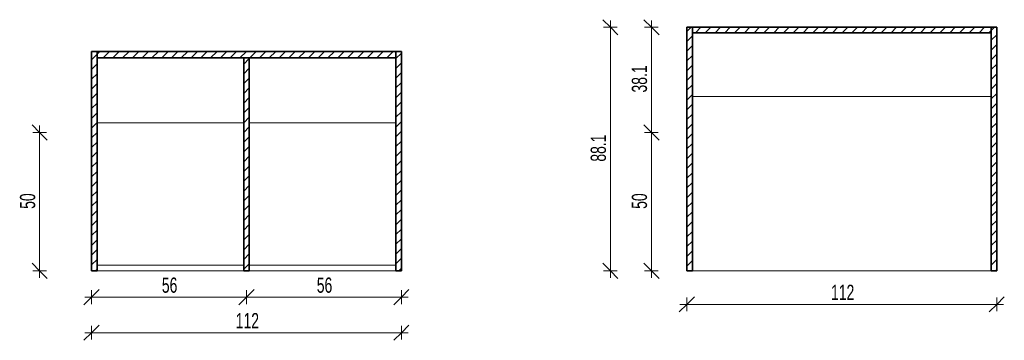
# Model space of a CAD drawing. Header units: centimetres. Extents: x 14139 to 16486, y 53 to 11774.
# Tile 7 of 7: x 14362 to 14718, y 11658 to 11774. Entities that reach past the tile are written whole.
import ezdxf

# ---------------------------------------------------------------- set-up
doc = ezdxf.new("R2010")
doc.units = ezdxf.units.CM
for name, color, linetype, lineweight in [('A-ANNO-DIMS', 211, 'Continuous', 9), ('A-ANNO-DIMS-25', 211, 'Continuous', 9), ('A-GENM', 13, 'Continuous', 18)]:
    doc.layers.add(name, color=color, linetype=linetype, lineweight=lineweight)
doc.styles.add('Arial Narrow', font='ARIALN.TTF', dxfattribs={"width": 0.8, "height": 5.5})
doc.dimstyles.new('2_2mm-Centymetry-Weryfikacja', dxfattribs={"dimscale": 30.48, "dimtxt": 5.62887, "dimasz": 0.180446, "dimexe": 0.082021, "dimexo": 0.0625, "dimgap": 0, "dimtad": 1, "dimdec": 1, "dimrnd": 0.1, "dimdsep": 46, "dimtxsty": 'Arial Narrow', "dimblk1": 'OBLIQUE', "dimblk2": 'OBLIQUE', "dimsah": 1, "dimcen": 0.09, "dimdle": 0.082021, "dimazin": 2, "dimtfac": 1, "dimtdec": 4, "dimtix": 1, "dimtmove": 0, "dimatfit": 3, "dimfxl": 0.082021, "dimfxlon": 1, "dimtvp": 1, "dimtolj": 1, "dimtzin": 0, "dimarcsym": 2})
pattern_1 = [(45, (-29136.129, -11672.824), (-1.76776695, 1.76776695), [])]

# ---------------------------------------------------------------- blocks, each defined once
blk = doc.blocks.new('FURN_St_Szafka14 - E25-S-16_Szafka-V1-E25-S-16')
at = {"layer": 'A-GENM'}
h = blk.add_hatch(dxfattribs=at)
h.set_pattern_fill('FP_1', color=256, style=0, pattern_type=2)
h.set_pattern_definition(pattern_1)
h.paths.add_polyline_path([(-56, 10), (-54, 10), (-54, 89.29), (-56, 89.29), (-56, 12)])
h = blk.add_hatch(dxfattribs=at)
h.set_pattern_fill('FP_1', color=256, style=0, pattern_type=2)
h.set_pattern_definition(pattern_1)
h.paths.add_polyline_path([(54, 86.97), (54, 89.29), (-54, 89.29), (-54, 86.97)])
h = blk.add_hatch(dxfattribs=at)
h.set_pattern_fill('FP_1', color=256, style=0, pattern_type=2)
h.set_pattern_definition(pattern_1)
h.paths.add_polyline_path([(54, 10), (56, 10), (56, 89.29), (54, 89.29), (54, 12)])
h = blk.add_hatch(dxfattribs=at)
h.set_pattern_fill('FP_1', color=256, style=0, pattern_type=2)
h.set_pattern_definition(pattern_1)
h.paths.add_polyline_path([(1, 10), (1, 86.97), (-1, 86.97), (-1, 10)])
at = {"layer": 'A-GENM', "lineweight": 35}
for p, q in [((-54, 89.29), (-56, 89.29)), ((-56, 89.29), (-56, 10)), ((54, 89.29), (-54, 89.29)), ((-54, 89.29), (-54, 86.97)), ((-54, 10), (-54, 89.29)), ((54, 86.97), (54, 89.29)), ((56, 89.29), (54, 89.29)), ((54, 89.29), (54, 10)), ((56, 10), (56, 89.29)), ((-54, 86.97), (54, 86.97)), ((1, 86.97), (-1, 86.97)), ((-1, 86.97), (-1, 10)), ((1, 10), (1, 86.97)), ((-56, 10), (-54, 10)), ((-1, 10), (1, 10)), ((54, 10), (56, 10))]:
    blk.add_line(p, q, dxfattribs=at)
at = {"layer": 'A-GENM'}
for p, q in [((-1, 63.54), (-54, 63.54)), ((54, 63.54), (1, 63.54)), ((-1, 12), (-54, 12)), ((-54, 12), (-1, 12)), ((54, 12), (1, 12)), ((1, 12), (54, 12)), ((-54, 10), (-1, 10)), ((1, 10), (54, 10))]:
    blk.add_line(p, q, dxfattribs=at)
blk = doc.blocks.new('FURN_St_Szafka14 - E25-S-16_Szafka-10390550-E25-S-16-1')
at = {"layer": 'A-GENM'}
h = blk.add_hatch(dxfattribs=at)
h.set_pattern_fill('FP_1', color=256, style=0, pattern_type=2)
h.set_pattern_definition(pattern_1)
h.paths.add_polyline_path([(-56, 10), (-54, 10), (-54, 98.07), (-56, 98.07), (-56, 12)])
h = blk.add_hatch(dxfattribs=at)
h.set_pattern_fill('FP_1', color=256, style=0, pattern_type=2)
h.set_pattern_definition(pattern_1)
h.paths.add_polyline_path([(54, 96.07), (54, 98.07), (-54, 98.07), (-54, 96.07)])
h = blk.add_hatch(dxfattribs=at)
h.set_pattern_fill('FP_1', color=256, style=0, pattern_type=2)
h.set_pattern_definition(pattern_1)
h.paths.add_polyline_path([(54, 10), (56, 10), (56, 98.07), (54, 98.07), (54, 12)])
at = {"layer": 'A-GENM', "lineweight": 35}
for p, q in [((-54, 98.07), (-56, 98.07)), ((-56, 98.07), (-56, 10)), ((54, 98.07), (-54, 98.07)), ((-54, 98.07), (-54, 96.07)), ((-54, 10), (-54, 98.07)), ((54, 96.07), (54, 98.07)), ((56, 98.07), (54, 98.07)), ((54, 98.07), (54, 10)), ((56, 10), (56, 98.07)), ((-54, 96.07), (54, 96.07)), ((-56, 10), (-54, 10)), ((54, 10), (56, 10))]:
    blk.add_line(p, q, dxfattribs=at)
at = {"layer": 'A-GENM'}
for p, q in [((-54, 73.07), (54, 73.07)), ((-54, 10), (54, 10))]:
    blk.add_line(p, q, dxfattribs=at)
blk = doc.blocks.new('DIMBLOCK1-E25-S-16')
at = {"layer": 'A-ANNO-DIMS-25', "lineweight": 18}
for p, q in [((14388.31, 11673.28), (14391.06, 11676.03)), ((14444.31, 11673.28), (14447.06, 11676.03)), ((14388.31, 11673.28), (14385.56, 11670.53)), ((14444.31, 11673.28), (14441.56, 11670.53))]:
    blk.add_line(p, q, dxfattribs=at)
at = {"layer": 'A-ANNO-DIMS-25'}
for p, q in [((14388.31, 11673.28), (14388.31, 11675.78)), ((14444.31, 11673.28), (14444.31, 11675.78)), ((14385.81, 11673.28), (14444.31, 11673.28)), ((14388.31, 11673.28), (14388.31, 11670.78)), ((14444.31, 11673.28), (14444.31, 11670.78))]:
    blk.add_line(p, q, dxfattribs=at)
at = {"layer": 'A-ANNO-DIMS-25', "color": 0, "insert": (14413.72, 11680.38), "char_height": 5.5, "width": 6.2186, "attachment_point": 1, "line_spacing_factor": 0.974696, "style": 'Arial Narrow'}
blk.add_mtext('56', dxfattribs=at)
blk = doc.blocks.new('_Oblique')
at = {"color": 0, "linetype": 'ByBlock', "lineweight": -2}
blk.add_line((-0.5, -0.5), (0.5, 0.5), dxfattribs=at)
blk = doc.blocks.new('DIMBLOCK2-E25-S-16')
at = {"layer": 'A-ANNO-DIMS-25', "lineweight": 18}
for p, q in [((14444.31, 11673.28), (14447.06, 11676.03)), ((14500.31, 11673.28), (14503.06, 11676.03)), ((14444.31, 11673.28), (14441.56, 11670.53)), ((14500.31, 11673.28), (14497.56, 11670.53))]:
    blk.add_line(p, q, dxfattribs=at)
at = {"layer": 'A-ANNO-DIMS-25'}
for p, q in [((14444.31, 11673.28), (14444.31, 11675.78)), ((14500.31, 11673.28), (14500.31, 11675.78)), ((14444.31, 11673.28), (14502.81, 11673.28)), ((14444.31, 11673.28), (14444.31, 11670.78)), ((14500.31, 11673.28), (14500.31, 11670.78))]:
    blk.add_line(p, q, dxfattribs=at)
at = {"layer": 'A-ANNO-DIMS-25', "color": 0, "insert": (14469.72, 11680.38), "char_height": 5.5, "width": 6.2186, "attachment_point": 1, "line_spacing_factor": 0.974696, "style": 'Arial Narrow'}
blk.add_mtext('56', dxfattribs=at)
blk = doc.blocks.new('DIMBLOCK3-E25-S-16')
at = {"layer": 'A-ANNO-DIMS-25', "lineweight": 18}
for p, q in [((14388.31, 11660.42), (14391.06, 11663.17)), ((14500.31, 11660.42), (14503.06, 11663.17)), ((14388.31, 11660.42), (14385.56, 11657.67)), ((14500.31, 11660.42), (14497.56, 11657.67))]:
    blk.add_line(p, q, dxfattribs=at)
at = {"layer": 'A-ANNO-DIMS-25'}
for p, q in [((14388.31, 11660.42), (14388.31, 11662.92)), ((14500.31, 11660.42), (14500.31, 11662.92)), ((14385.81, 11660.42), (14502.81, 11660.42)), ((14388.31, 11660.42), (14388.31, 11657.92)), ((14500.31, 11660.42), (14500.31, 11657.92))]:
    blk.add_line(p, q, dxfattribs=at)
at = {"layer": 'A-ANNO-DIMS-25', "color": 0, "insert": (14440.43, 11667.53), "char_height": 5.5, "width": 9.3278, "attachment_point": 1, "line_spacing_factor": 0.974696, "style": 'Arial Narrow'}
blk.add_mtext('112', dxfattribs=at)
blk = doc.blocks.new('DIMBLOCK4-E25-S-16')
at = {"layer": 'A-ANNO-DIMS-25', "lineweight": 18}
for p, q in [((14369.52, 11732.82), (14366.77, 11735.57)), ((14369.52, 11732.82), (14372.27, 11730.07)), ((14369.52, 11682.82), (14366.77, 11685.57)), ((14369.52, 11682.82), (14372.27, 11680.07))]:
    blk.add_line(p, q, dxfattribs=at)
at = {"layer": 'A-ANNO-DIMS-25'}
for p, q in [((14369.52, 11732.82), (14367.02, 11732.82)), ((14369.52, 11680.32), (14369.52, 11735.32)), ((14369.52, 11732.82), (14372.02, 11732.82)), ((14369.52, 11682.82), (14367.02, 11682.82)), ((14369.52, 11682.82), (14372.02, 11682.82))]:
    blk.add_line(p, q, dxfattribs=at)
at = {"layer": 'A-ANNO-DIMS-25', "color": 0, "insert": (14362.42, 11705.23), "char_height": 5.5, "width": 6.2186, "attachment_point": 1, "rotation": 90, "line_spacing_factor": 0.974696, "style": 'Arial Narrow'}
blk.add_mtext('50', dxfattribs=at)
blk = doc.blocks.new('DIMBLOCK5-E25-S-16-1')
at = {"layer": 'A-ANNO-DIMS-25', "lineweight": 18}
for p, q in [((14603.53, 11670.67), (14606.28, 11673.42)), ((14715.53, 11670.67), (14718.28, 11673.42)), ((14603.53, 11670.67), (14600.78, 11667.92)), ((14715.53, 11670.67), (14712.78, 11667.92))]:
    blk.add_line(p, q, dxfattribs=at)
at = {"layer": 'A-ANNO-DIMS-25'}
for p, q in [((14603.53, 11670.67), (14603.53, 11673.17)), ((14715.53, 11670.67), (14715.53, 11673.17)), ((14601.03, 11670.67), (14718.03, 11670.67)), ((14603.53, 11670.67), (14603.53, 11668.17)), ((14715.53, 11670.67), (14715.53, 11668.17))]:
    blk.add_line(p, q, dxfattribs=at)
at = {"layer": 'A-ANNO-DIMS-25', "color": 0, "insert": (14655.64, 11677.78), "char_height": 5.5, "width": 9.3278, "attachment_point": 1, "line_spacing_factor": 0.974696, "style": 'Arial Narrow'}
blk.add_mtext('112', dxfattribs=at)
blk = doc.blocks.new('DIMBLOCK6-E25-S-16-1')
at = {"layer": 'A-ANNO-DIMS-25', "lineweight": 18}
for p, q in [((14590.7, 11732.82), (14587.95, 11735.57)), ((14590.7, 11732.82), (14593.45, 11730.07)), ((14590.7, 11682.82), (14587.95, 11685.57)), ((14590.7, 11682.82), (14593.45, 11680.07))]:
    blk.add_line(p, q, dxfattribs=at)
at = {"layer": 'A-ANNO-DIMS-25'}
for p, q in [((14590.7, 11732.82), (14588.2, 11732.82)), ((14590.7, 11680.32), (14590.7, 11732.82)), ((14590.7, 11732.82), (14593.2, 11732.82)), ((14590.7, 11682.82), (14588.2, 11682.82)), ((14590.7, 11682.82), (14593.2, 11682.82))]:
    blk.add_line(p, q, dxfattribs=at)
at = {"layer": 'A-ANNO-DIMS-25', "color": 0, "insert": (14583.6, 11705.23), "char_height": 5.5, "width": 6.2186, "attachment_point": 1, "rotation": 90, "line_spacing_factor": 0.974696, "style": 'Arial Narrow'}
blk.add_mtext('50', dxfattribs=at)
blk = doc.blocks.new('DIMBLOCK7-E25-S-16-1')
at = {"layer": 'A-ANNO-DIMS-25', "lineweight": 18}
for p, q in [((14590.7, 11770.9), (14587.95, 11773.65)), ((14590.7, 11770.9), (14593.45, 11768.15)), ((14590.7, 11732.82), (14587.95, 11735.57)), ((14590.7, 11732.82), (14593.45, 11730.07))]:
    blk.add_line(p, q, dxfattribs=at)
at = {"layer": 'A-ANNO-DIMS-25'}
for p, q in [((14590.7, 11732.82), (14590.7, 11773.4)), ((14590.7, 11770.9), (14588.2, 11770.9)), ((14590.7, 11770.9), (14593.2, 11770.9)), ((14590.7, 11732.82), (14588.2, 11732.82)), ((14590.7, 11732.82), (14593.2, 11732.82))]:
    blk.add_line(p, q, dxfattribs=at)
at = {"layer": 'A-ANNO-DIMS-25', "color": 0, "insert": (14583.6, 11747.3), "char_height": 5.5, "width": 10.9361, "attachment_point": 1, "rotation": 90, "line_spacing_factor": 0.974696, "style": 'Arial Narrow'}
blk.add_mtext('38.1', dxfattribs=at)
blk = doc.blocks.new('DIMBLOCK8-E25-S-16-1')
at = {"layer": 'A-ANNO-DIMS-25', "lineweight": 18}
for p, q in [((14575.85, 11770.9), (14573.1, 11773.65)), ((14575.85, 11770.9), (14578.6, 11768.15)), ((14575.85, 11682.82), (14573.1, 11685.57)), ((14575.85, 11682.82), (14578.6, 11680.07))]:
    blk.add_line(p, q, dxfattribs=at)
at = {"layer": 'A-ANNO-DIMS-25'}
for p, q in [((14575.85, 11680.32), (14575.85, 11773.4)), ((14575.85, 11770.9), (14573.35, 11770.9)), ((14575.85, 11770.9), (14578.35, 11770.9)), ((14575.85, 11682.82), (14573.35, 11682.82)), ((14575.85, 11682.82), (14578.35, 11682.82))]:
    blk.add_line(p, q, dxfattribs=at)
at = {"layer": 'A-ANNO-DIMS-25', "color": 0, "insert": (14568.74, 11722.3), "char_height": 5.5, "width": 10.9361, "attachment_point": 1, "rotation": 90, "line_spacing_factor": 0.974696, "style": 'Arial Narrow'}
blk.add_mtext('88.1', dxfattribs=at)

msp = doc.modelspace()

# ---------------------------------------------------------------- block references
at = {"layer": 'A-GENM'}
for name, p in [('FURN_St_Szafka14 - E25-S-16_Szafka-10390550-E25-S-16-1', (14659.53, 11672.82)), ('FURN_St_Szafka14 - E25-S-16_Szafka-V1-E25-S-16', (14444.31, 11672.82))]:
    msp.add_blockref(name, p, dxfattribs=at)

# ---------------------------------------------------------------- dimensions: what is measured, and where the dimension line sits
at = {"layer": 'A-ANNO-DIMS'}
for base, p1, p2, override, picture, middle in [((14575.85, 11770.9), (14578.35, 11682.82), (14578.35, 11770.9), {"dimpost": '<>', "dimfxl": 88.071429}, 'DIMBLOCK8-E25-S-16-1', (14573.04, 11726.86)), ((14590.7, 11770.9), (14593.2, 11732.82), (14593.2, 11770.9), {"dimpost": '<>', "dimfxl": 38.071429}, 'DIMBLOCK7-E25-S-16-1', (14587.9, 11751.86)), ((14369.52, 11732.82), (14372.02, 11682.82), (14372.02, 11732.82), {"dimpost": '<>', "dimfxl": 50}, 'DIMBLOCK4-E25-S-16', (14366.72, 11707.82)), ((14590.7, 11732.82), (14593.2, 11682.82), (14593.2, 11732.82), {"dimpost": '<>', "dimfxl": 50}, 'DIMBLOCK6-E25-S-16-1', (14587.9, 11707.82))]:
    dim = msp.add_linear_dim(base=base, p1=p1, p2=p2, angle=90, dimstyle='2_2mm-Centymetry-Weryfikacja', override=override, dxfattribs=at)
    dim.commit()
    dim.dimension.update_dxf_attribs({"geometry": picture, "text_midpoint": middle})
for base, p1, p2, override, picture, middle in [((14444.31, 11673.28), (14388.31, 11675.78), (14444.31, 11675.78), {"dimpost": '<>', "dimfxl": 56}, 'DIMBLOCK1-E25-S-16', (14416.31, 11676.08)), ((14500.31, 11673.28), (14444.31, 11675.78), (14500.31, 11675.78), {"dimpost": '<>', "dimfxl": 56}, 'DIMBLOCK2-E25-S-16', (14472.31, 11676.08)), ((14715.53, 11670.67), (14603.53, 11673.17), (14715.53, 11673.17), {"dimpost": '<>', "dimfxl": 112}, 'DIMBLOCK5-E25-S-16-1', (14659.53, 11673.43)), ((14500.31, 11660.42), (14388.31, 11662.92), (14500.31, 11662.92), {"dimpost": '<>', "dimfxl": 112}, 'DIMBLOCK3-E25-S-16', (14444.31, 11663.18))]:
    dim = msp.add_linear_dim(base=base, p1=p1, p2=p2, dimstyle='2_2mm-Centymetry-Weryfikacja', override=override, dxfattribs=at)
    dim.commit()
    dim.dimension.update_dxf_attribs({"geometry": picture, "text_midpoint": middle})

doc.saveas('drawing.dxf')
